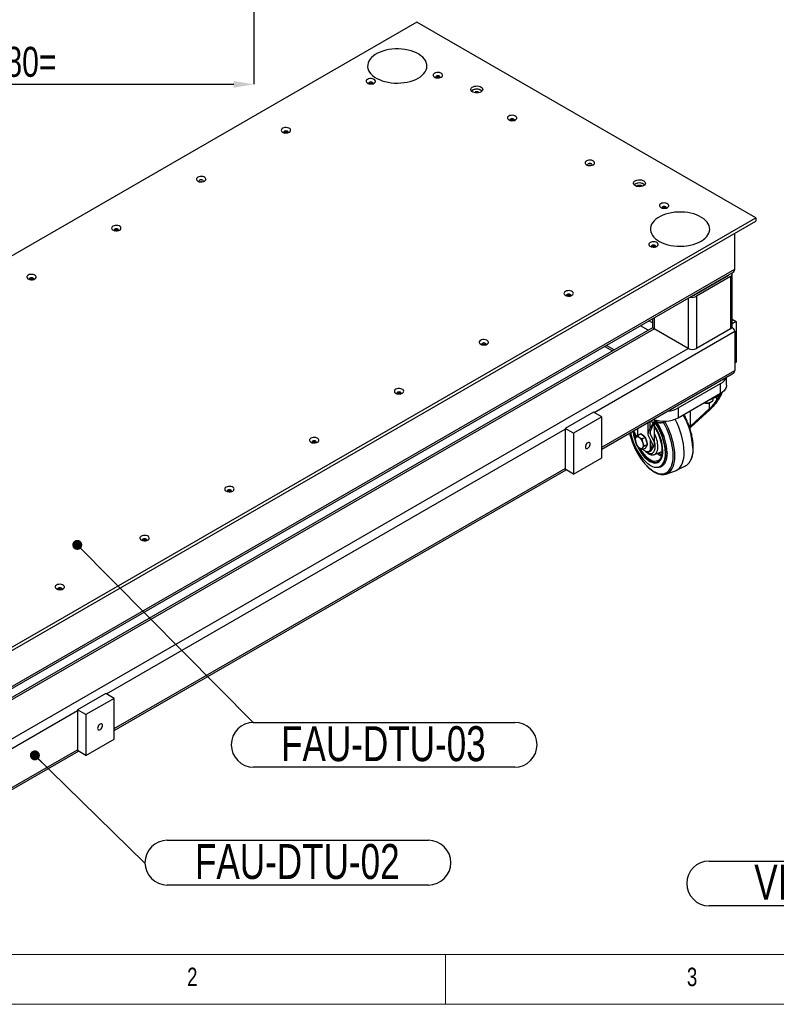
# Model space of a CAD drawing. Header units: millimetres. Extents: x 5 to 415, y 5 to 292.
# Tile 6 of 25: x 67 to 143, y 5 to 104. Entities that reach past the tile are written whole.
import ezdxf

# ---------------------------------------------------------------- set-up
doc = ezdxf.new("R2010")
doc.units = ezdxf.units.MM
doc.header["$PDSIZE"] = -1
doc.layers.add('COTES', color=1, linetype='Continuous')
doc.layers.add('NOTES', color=6, linetype='Continuous')
doc.layers.add('TRAIT-FORT', color=4, linetype='Continuous', lineweight=25)
doc.styles.add('SLDTEXTSTYLE0', font='TXT', dxfattribs={"width": 0.75})
doc.dimstyles.new('SLDDIMSTYLE0', dxfattribs={"dimtxt": 3, "dimasz": 2, "dimexe": 0, "dimexo": 0.0625, "dimgap": 0.75, "dimtad": 1, "dimdec": 0, "dimlfac": 10, "dimrnd": 1e-09, "dimzin": 12, "dimdsep": 46, "dimtxsty": 'SLDTEXTSTYLE0', "dimsah": 1, "dimcen": 0.09, "dimadec": 0, "dimazin": 3, "dimtfac": 1, "dimtdec": 0, "dimtofl": 0, "dimtmove": 0, "dimatfit": 3, "dimfxl": 1, "dimfrac": 2, "dimtolj": 1, "dimtzin": 12, "dimarcsym": 0})
doc.dimstyles.new('SLDDIMSTYLE4', dxfattribs={"dimtxt": 0.18, "dimasz": 1, "dimexe": 0, "dimexo": 0.0625, "dimgap": 0, "dimtad": 0, "dimtih": 1, "dimtoh": 1, "dimdec": 0, "dimrnd": 1e-09, "dimzin": 0, "dimdsep": 46, "dimtxsty": 'Standard', "dimblk1": 'DOT', "dimblk2": 'DOT', "dimsah": 1, "dimcen": 0.09, "dimadec": 0, "dimazin": 0, "dimtfac": 1, "dimtdec": 0, "dimtofl": 0, "dimtmove": 0, "dimatfit": 3, "dimldrblk": 'DOT', "dimfxl": 1, "dimfrac": 2, "dimtolj": 1, "dimtzin": 0, "dimarcsym": 0})

# ---------------------------------------------------------------- blocks, each defined once
blk = doc.blocks.new('_D_1')
at = {"layer": 'COTES', "color": 0, "lineweight": -2, "transparency": 16777216}
for p, q in [((42.826, 117.966), (42.826, 97.086)), ((90.826, 117.966), (90.826, 97.086)), ((44.826, 97.086), (88.826, 97.086))]:
    blk.add_line(p, q, dxfattribs=at)
at = {"layer": 'COTES', "color": 0, "transparency": 16777216}
for points in [[(44.826, 97.419), (44.826, 96.752), (42.826, 97.086)], [(88.826, 97.419), (88.826, 96.752), (90.826, 97.086)]]:
    blk.add_solid(points, dxfattribs=at)
at = {"layer": 'Defpoints', "color": 0, "transparency": 16777216}
for p in [(42.826, 118.028), (90.826, 118.028), (90.826, 97.086)]:
    blk.add_point(p, dxfattribs=at)
at = {"layer": 'COTES', "color": 0, "transparency": 16777216, "insert": (66.826, 100.836), "char_height": 3, "attachment_point": 2, "style": 'SLDTEXTSTYLE0'}
blk.add_mtext('\\A1;=480=', dxfattribs=at)
blk = doc.blocks.new('SW_NOTE_3')
at = {"layer": 'NOTES', "color": 0}
for p, q in [((0, 0.04), (26.12, 0.04)), ((26.12, -4.441), (0, -4.441))]:
    blk.add_line(p, q, dxfattribs=at)
for centre, start, end in [((0, -2.2), 90, 270), ((26.12, -2.2), 270, 90)]:
    blk.add_arc(centre, 2.24, start, end, dxfattribs=at)
at = {"layer": 'NOTES', "color": 0, "insert": (12.984, -0.338), "char_height": 3.5, "attachment_point": 2, "style": 'SLDTEXTSTYLE0'}
blk.add_mtext('FAU-DTU-03', dxfattribs=at)
blk = doc.blocks.new('_Dot')
at = {"color": 0, "linetype": 'ByBlock', "lineweight": -2}
blk.add_line((-0.5, 0), (-1, 0), dxfattribs=at)
at = {"color": 0, "linetype": 'ByBlock', "const_width": 0.5}
blk.add_lwpolyline([(-0.25, 0, 1), (0.25, 0, 1)], format="xyb", close=True, dxfattribs=at)
blk = doc.blocks.new('SW_NOTE_4')
at = {"layer": 'NOTES', "color": 0}
for p, q in [((2.24, 2.28), (28.361, 2.28)), ((28.361, -2.2), (2.24, -2.2))]:
    blk.add_line(p, q, dxfattribs=at)
for centre, start, end in [((2.24, 0.04), 90, 270), ((28.361, 0.04), 270, 90)]:
    blk.add_arc(centre, 2.24, start, end, dxfattribs=at)
at = {"layer": 'NOTES', "color": 0, "insert": (15.245, 1.913), "char_height": 3.5, "attachment_point": 2, "style": 'SLDTEXTSTYLE0'}
blk.add_mtext('FAU-DTU-02', dxfattribs=at)
blk = doc.blocks.new('SW_NOTE_7')
at = {"layer": 'NOTES', "color": 0}
for p, q in [((-36.339, 2.28), (-2.24, 2.28)), ((-2.24, -2.2), (-36.339, -2.2))]:
    blk.add_line(p, q, dxfattribs=at)
for centre, start, end in [((-36.339, 0.04), 90, 270), ((-2.24, 0.04), 270, 90)]:
    blk.add_arc(centre, 2.24, start, end, dxfattribs=at)
at = {"layer": 'NOTES', "color": 0, "insert": (-19.341, 1.911), "char_height": 3.5, "attachment_point": 2, "style": 'SLDTEXTSTYLE0'}
blk.add_mtext('VIS CHc M8x12', dxfattribs=at)

msp = doc.modelspace()

# ---------------------------------------------------------------- linework, layer by layer
at = {"lineweight": 18}
for p, q in [((10, 10), (410, 10)), ((110, 10), (110, 5)), ((5, 5), (415, 5))]:
    msp.add_line(p, q, dxfattribs=at)
at = {"layer": 'TRAIT-FORT', "lineweight": 25}
for p, q in [((107.135, 103.307), (24.404, 55.547)), ((141.076, 83.713), (107.135, 103.307)), ((58.345, 35.954), (141.076, 83.713)), ((58.345, 35.627), (141.076, 83.387)), ((141.076, 83.713), (141.076, 83.387)), ((138.955, 78.569), (138.955, 82.162)), ((59.052, 32.442), (138.955, 78.569)), ((59.052, 32.239), (138.706, 78.223)), ((138.318, 77.957), (134.924, 75.997)), ((138.318, 77.999), (138.318, 77.957)), ((138.706, 72.853), (138.706, 78.079)), ((138.531, 77.834), (135.136, 75.875)), ((138.531, 77.834), (138.531, 72.609)), ((134.924, 76.04), (134.924, 75.997)), ((134.288, 75.672), (134.288, 70.649)), ((135.136, 75.875), (135.136, 70.649)), ((130.718, 73.2), (130.362, 73.406)), ((130.718, 73.611), (130.718, 72.853)), ((130.894, 73.713), (130.894, 72.609)), ((138.706, 73.568), (139.096, 73.343)), ((139.096, 73.343), (138.706, 73.118)), ((139.096, 73.343), (139.096, 69.261)), ((130.718, 72.71), (63.046, 33.644)), ((63.046, 33.441), (130.894, 72.609)), ((124.883, 64.24), (138.955, 72.364)), ((130.294, 72.465), (129.513, 72.916)), ((134.288, 70.649), (130.894, 72.609)), ((138.531, 72.609), (135.136, 70.649)), ((138.706, 72.71), (138.668, 72.732)), ((138.955, 72.364), (138.955, 68.444)), ((63.046, 29.522), (134.288, 70.649)), ((125.943, 70.855), (126.723, 70.404)), ((126.899, 70.505), (126.118, 70.956)), ((139.096, 69.261), (138.955, 69.179)), ((125.661, 60.77), (138.955, 68.444)), ((125.661, 60.567), (138.706, 68.098)), ((133.298, 64.689), (137.541, 67.138)), ((137.541, 66.158), (137.541, 67.138)), ((138.126, 66.974), (138.126, 67.763)), ((133.298, 63.709), (137.541, 66.158)), ((137.075, 65.781), (137.455, 66.109)), ((137.528, 66.131), (137.12, 65.445)), ((137.348, 65.574), (137.656, 66.092)), ((137.668, 66.19), (137.528, 66.131)), ((137.549, 66.164), (137.554, 66.15)), ((137.554, 66.15), (137.641, 66.185)), ((137.641, 66.185), (137.614, 66.212)), ((137.641, 66.185), (137.668, 66.19)), ((136.375, 65.485), (137.075, 65.781)), ((136.409, 65.208), (136.409, 64.589)), ((136.804, 65.576), (136.804, 65.666)), ((137.12, 65.82), (137.12, 65.445)), ((124.813, 64.281), (121.984, 62.648)), ((125.661, 63.791), (124.813, 64.281)), ((133.298, 64.689), (133.298, 63.709)), ((136.409, 64.589), (134.527, 62.86)), ((134.527, 62.86), (134.527, 64.418)), ((134.546, 62.757), (136.494, 64.547)), ((125.661, 63.791), (122.833, 62.158)), ((125.661, 59.709), (125.661, 63.791)), ((130.257, 63.22), (130.257, 62.052)), ((130.489, 62.676), (130.489, 63.354)), ((130.797, 63.194), (130.489, 62.676)), ((130.55, 63.389), (130.797, 63.194)), ((130.664, 62.717), (131.073, 63.403)), ((130.892, 63.099), (130.892, 61.324)), ((130.918, 61.196), (130.918, 63.144)), ((131.073, 63.403), (130.933, 63.344)), ((130.933, 63.344), (130.977, 63.37)), ((130.996, 63.5), (130.977, 63.37)), ((130.977, 63.37), (131.098, 63.423)), ((131.086, 63.456), (131.112, 63.46)), ((131.098, 63.423), (131.086, 63.456)), ((76.093, 36.074), (121.984, 62.567)), ((122.833, 62.158), (121.984, 62.648)), ((121.984, 62.648), (121.984, 58.566)), ((122.833, 62.158), (122.833, 58.076)), ((129.226, 62.625), (129.226, 61.943)), ((130.494, 62.342), (130.494, 62.09)), ((130.892, 61.324), (130.494, 62.09)), ((129.222, 61.941), (129.563, 62.085)), ((129.568, 62.085), (129.228, 61.941)), ((130.006, 61.74), (129.568, 62.085)), ((129.666, 61.596), (130.006, 61.74)), ((130.011, 61.731), (129.671, 61.587)), ((130.23, 61.034), (130.011, 61.731)), ((130.284, 61.923), (130.696, 61.131)), ((130.525, 60.503), (130.525, 61.459)), ((131.387, 61.9), (131.316, 62.077)), ((128.766, 61.1), (128.818, 60.97)), ((129.201, 60.919), (129.216, 60.894)), ((129.671, 60.53), (130.011, 60.674)), ((129.89, 60.89), (130.23, 61.034)), ((130.23, 61.026), (129.89, 60.882)), ((130.011, 60.674), (130.23, 61.026)), ((130.343, 60.312), (130.504, 60.38)), ((130.494, 60.451), (130.656, 60.519)), ((130.494, 60.451), (130.525, 60.503)), ((130.656, 60.519), (130.687, 60.571)), ((130.922, 60.037), (131.683, 60.34)), ((131.679, 60.289), (131.615, 60.314)), ((122.833, 58.076), (125.661, 59.709)), ((131.272, 59.409), (131.243, 59.394)), ((76.871, 32.604), (121.984, 58.647)), ((76.871, 32.401), (122.089, 58.505)), ((122.833, 58.076), (121.984, 58.566)), ((131.415, 58.81), (131.449, 58.825)), ((132.117, 58.087), (133.035, 58.411)), ((133.137, 58.454), (134.01, 58.886)), ((134.035, 58.899), (134.01, 58.886)), ((76.022, 36.115), (73.194, 34.482)), ((76.871, 35.625), (74.042, 33.992)), ((76.871, 35.625), (76.022, 36.115)), ((76.871, 31.542), (76.871, 35.625)), ((59.052, 26.236), (73.194, 34.401)), ((74.042, 33.992), (73.194, 34.482)), ((73.194, 34.482), (73.194, 30.4)), ((74.042, 33.992), (74.042, 29.91)), ((74.042, 29.91), (76.871, 31.542)), ((59.052, 22.317), (73.194, 30.481)), ((59.052, 22.114), (73.299, 30.339)), ((74.042, 29.91), (73.194, 30.4))]:
    msp.add_line(p, q, dxfattribs=at)
at = {"layer": 'TRAIT-FORT', "lineweight": 25, "flags": 128}
for points in [[(107.289, 97.708), (107.507, 97.848), (107.697, 98.002), (107.857, 98.167), (107.984, 98.341), (108.077, 98.521), (108.135, 98.707), (108.158, 98.896), (108.144, 99.084), (108.095, 99.271), (108.01, 99.453), (107.892, 99.629), (107.74, 99.796), (107.557, 99.953), (107.346, 100.097), (107.109, 100.226), (106.848, 100.34), (106.567, 100.437), (106.269, 100.515), (105.959, 100.574), (105.639, 100.613), (105.313, 100.631), (104.986, 100.628), (104.662, 100.605), (104.344, 100.561), (104.036, 100.497), (103.743, 100.414), (103.466, 100.313), (103.211, 100.195), (102.98, 100.062), (102.776, 99.915), (102.601, 99.755), (102.457, 99.586), (102.347, 99.408), (102.271, 99.224), (102.23, 99.037), (102.226, 98.848), (102.257, 98.66), (102.324, 98.476), (102.426, 98.296), (102.562, 98.125), (102.729, 97.962), (102.926, 97.812), (103.151, 97.675), (103.4, 97.553), (103.672, 97.447), (103.961, 97.36), (104.266, 97.291), (104.582, 97.242), (104.905, 97.214), (105.232, 97.206), (105.558, 97.219), (105.879, 97.253), (106.193, 97.307), (106.494, 97.38), (106.779, 97.472), (107.045, 97.582), (107.289, 97.708)], [(102.206, 97.58), (102.126, 97.518), (102.08, 97.446), (102.07, 97.369), (102.098, 97.293), (102.163, 97.226), (102.257, 97.171), (102.375, 97.134), (102.505, 97.118), (102.639, 97.123), (102.764, 97.15), (102.871, 97.196), (102.951, 97.258), (102.998, 97.331), (103.008, 97.408), (102.979, 97.483), (102.915, 97.551), (102.82, 97.605), (102.703, 97.642), (102.572, 97.659), (102.439, 97.653), (102.314, 97.626), (102.206, 97.58)], [(108.924, 98.192), (108.844, 98.131), (108.797, 98.058), (108.788, 97.981), (108.816, 97.906), (108.88, 97.838), (108.975, 97.783), (109.092, 97.746), (109.223, 97.73), (109.356, 97.735), (109.482, 97.762), (109.589, 97.809), (109.669, 97.87), (109.716, 97.943), (109.725, 98.02), (109.697, 98.095), (109.633, 98.163), (109.538, 98.218), (109.421, 98.255), (109.29, 98.271), (109.156, 98.266), (109.031, 98.239), (108.924, 98.192)], [(109.097, 97.892), (109.048, 97.85), (109.031, 97.8), (109.048, 97.751), (109.097, 97.709)], [(109.415, 97.709), (109.464, 97.751), (109.481, 97.8), (109.464, 97.85), (109.415, 97.892), (109.342, 97.92), (109.256, 97.93), (109.17, 97.92), (109.097, 97.892)], [(102.38, 97.28), (102.331, 97.238), (102.314, 97.188), (102.331, 97.138), (102.38, 97.096)], [(102.698, 97.096), (102.747, 97.138), (102.764, 97.188), (102.747, 97.238), (102.698, 97.28), (102.625, 97.308), (102.539, 97.318), (102.453, 97.308), (102.38, 97.28)], [(113.57, 96.327), (113.451, 96.274), (113.313, 96.239), (113.164, 96.226), (113.015, 96.234), (112.873, 96.263), (112.749, 96.312), (112.649, 96.377), (112.581, 96.454), (112.548, 96.539), (112.553, 96.626), (112.595, 96.709), (112.671, 96.784), (112.778, 96.845), (112.907, 96.89), (113.052, 96.914), (113.202, 96.917), (113.349, 96.898), (113.483, 96.858), (113.596, 96.801), (113.68, 96.729), (113.731, 96.647), (113.745, 96.561), (113.722, 96.475), (113.662, 96.395), (113.57, 96.327)], [(112.721, 96.49), (112.629, 96.422), (112.616, 96.409)], [(116.349, 93.906), (116.268, 93.844), (116.222, 93.772), (116.212, 93.695), (116.241, 93.62), (116.305, 93.552), (116.399, 93.497), (116.517, 93.46), (116.647, 93.444), (116.781, 93.449), (116.906, 93.476), (117.013, 93.523), (117.093, 93.584), (117.14, 93.657), (117.15, 93.734), (117.121, 93.809), (117.057, 93.877), (116.963, 93.932), (116.845, 93.969), (116.715, 93.985), (116.581, 93.98), (116.456, 93.953), (116.349, 93.906)], [(116.84, 93.422), (116.889, 93.465), (116.906, 93.514), (116.889, 93.564), (116.84, 93.606), (116.767, 93.634), (116.681, 93.644), (116.595, 93.634), (116.522, 93.606)], [(93.721, 92.682), (93.641, 92.62), (93.594, 92.547), (93.585, 92.47), (93.613, 92.395), (93.677, 92.327), (93.772, 92.273), (93.889, 92.236), (94.02, 92.219), (94.153, 92.225), (94.279, 92.252), (94.386, 92.298), (94.466, 92.36), (94.513, 92.432), (94.522, 92.509), (94.494, 92.585), (94.43, 92.652), (94.335, 92.707), (94.218, 92.744), (94.087, 92.76), (93.954, 92.755), (93.828, 92.728), (93.721, 92.682)], [(116.522, 93.606), (116.473, 93.564), (116.456, 93.514), (116.473, 93.465), (116.522, 93.422)], [(93.894, 92.382), (93.846, 92.339), (93.829, 92.29), (93.846, 92.24), (93.894, 92.198)], [(94.213, 92.198), (94.261, 92.24), (94.279, 92.29), (94.261, 92.339), (94.213, 92.382), (94.14, 92.41), (94.054, 92.42), (93.967, 92.41), (93.894, 92.382)], [(124.127, 89.416), (124.047, 89.354), (124, 89.282), (123.99, 89.205), (124.019, 89.129), (124.083, 89.062), (124.177, 89.007), (124.295, 88.97), (124.426, 88.954), (124.559, 88.959), (124.684, 88.986), (124.791, 89.032), (124.872, 89.094), (124.918, 89.166), (124.928, 89.243), (124.9, 89.319), (124.835, 89.387), (124.741, 89.441), (124.623, 89.478), (124.493, 89.495), (124.359, 89.489), (124.234, 89.462), (124.127, 89.416)], [(124.3, 89.116), (124.251, 89.074), (124.234, 89.024), (124.251, 88.974), (124.3, 88.932)], [(124.684, 89.024), (124.667, 89.074), (124.618, 89.116), (124.545, 89.144), (124.459, 89.154), (124.373, 89.144), (124.3, 89.116)], [(124.406, 89.024), (124.459, 89.027), (124.512, 89.024)], [(85.236, 87.783), (85.156, 87.721), (85.109, 87.649), (85.099, 87.572), (85.128, 87.497), (85.192, 87.429), (85.287, 87.374), (85.404, 87.337), (85.535, 87.321), (85.668, 87.326), (85.794, 87.353), (85.901, 87.399), (85.981, 87.461), (86.028, 87.534), (86.037, 87.611), (86.009, 87.686), (85.945, 87.754), (85.85, 87.809), (85.733, 87.846), (85.602, 87.862), (85.468, 87.856), (85.343, 87.829), (85.236, 87.783)], [(85.409, 87.483), (85.36, 87.441), (85.343, 87.391), (85.36, 87.342), (85.409, 87.299)], [(85.793, 87.391), (85.776, 87.441), (85.727, 87.483), (85.654, 87.511), (85.568, 87.521), (85.482, 87.511), (85.409, 87.483)], [(85.532, 87.393), (85.568, 87.395), (85.605, 87.393)], [(129.833, 86.938), (129.714, 86.885), (129.576, 86.85), (129.428, 86.837), (129.278, 86.845), (129.137, 86.874), (129.012, 86.923), (128.913, 86.988), (128.844, 87.066), (128.812, 87.151), (128.816, 87.237), (128.858, 87.321), (128.935, 87.395), (129.041, 87.457), (129.171, 87.501), (129.315, 87.525), (129.465, 87.528), (129.612, 87.509), (129.746, 87.47), (129.859, 87.412), (129.943, 87.34), (129.994, 87.259), (130.009, 87.172), (129.985, 87.086), (129.925, 87.007), (129.833, 86.938)], [(128.985, 87.101), (128.892, 87.033), (128.88, 87.02)], [(131.551, 85.13), (131.471, 85.068), (131.425, 84.996), (131.415, 84.919), (131.443, 84.843), (131.508, 84.775), (131.602, 84.721), (131.72, 84.684), (131.85, 84.667), (131.984, 84.673), (132.109, 84.7), (132.216, 84.746), (132.296, 84.808), (132.343, 84.88), (132.353, 84.957), (132.324, 85.033), (132.26, 85.101), (132.165, 85.155), (132.048, 85.192), (131.917, 85.209), (131.784, 85.203), (131.659, 85.176), (131.551, 85.13)], [(131.725, 84.83), (131.676, 84.788), (131.659, 84.738), (131.676, 84.688), (131.725, 84.646)], [(132.043, 84.646), (132.092, 84.688), (132.109, 84.738), (132.092, 84.788), (132.043, 84.83), (131.97, 84.858), (131.884, 84.868), (131.798, 84.858), (131.725, 84.83)], [(135.577, 81.378), (135.795, 81.518), (135.985, 81.672), (136.144, 81.837), (136.271, 82.011), (136.365, 82.191), (136.423, 82.377), (136.445, 82.565), (136.432, 82.754), (136.383, 82.941), (136.298, 83.123), (136.179, 83.299), (136.027, 83.466), (135.845, 83.623), (135.634, 83.767), (135.396, 83.896), (135.135, 84.01), (134.855, 84.107), (134.557, 84.185), (134.246, 84.244), (133.926, 84.283), (133.601, 84.301), (133.274, 84.298), (132.949, 84.275), (132.631, 84.231), (132.324, 84.167), (132.03, 84.084), (131.754, 83.983), (131.499, 83.865), (131.267, 83.732), (131.063, 83.585), (130.888, 83.425), (130.744, 83.256), (130.634, 83.078), (130.558, 82.894), (130.518, 82.707), (130.513, 82.518), (130.545, 82.33), (130.612, 82.146), (130.714, 81.966), (130.849, 81.795), (131.017, 81.632), (131.214, 81.482), (131.438, 81.345), (131.688, 81.223), (131.959, 81.117), (132.249, 81.03), (132.553, 80.961), (132.869, 80.912), (133.192, 80.884), (133.519, 80.876), (133.845, 80.889), (134.167, 80.923), (134.48, 80.977), (134.782, 81.05), (135.067, 81.142), (135.333, 81.252), (135.577, 81.378)], [(76.751, 82.885), (76.67, 82.823), (76.624, 82.751), (76.614, 82.674), (76.643, 82.598), (76.707, 82.53), (76.801, 82.476), (76.919, 82.439), (77.049, 82.422), (77.183, 82.428), (77.308, 82.455), (77.415, 82.501), (77.496, 82.563), (77.542, 82.635), (77.552, 82.712), (77.523, 82.788), (77.459, 82.855), (77.365, 82.91), (77.247, 82.947), (77.117, 82.964), (76.983, 82.958), (76.858, 82.931), (76.751, 82.885)], [(76.924, 82.585), (76.875, 82.543), (76.858, 82.493), (76.875, 82.443), (76.924, 82.401)], [(77.242, 82.401), (77.291, 82.443), (77.308, 82.493), (77.291, 82.543), (77.242, 82.585), (77.169, 82.613), (77.083, 82.623), (76.997, 82.613), (76.924, 82.585)], [(130.491, 81.252), (130.411, 81.19), (130.364, 81.118), (130.354, 81.041), (130.383, 80.965), (130.447, 80.897), (130.541, 80.843), (130.659, 80.806), (130.79, 80.789), (130.923, 80.795), (131.048, 80.822), (131.155, 80.868), (131.236, 80.93), (131.282, 81.002), (131.292, 81.079), (131.263, 81.155), (131.199, 81.223), (131.105, 81.277), (130.987, 81.314), (130.857, 81.331), (130.723, 81.325), (130.598, 81.298), (130.491, 81.252)], [(130.664, 80.952), (130.615, 80.91), (130.598, 80.86), (130.615, 80.81), (130.664, 80.768)], [(130.982, 80.768), (131.031, 80.81), (131.048, 80.86), (131.031, 80.91), (130.982, 80.952), (130.909, 80.98), (130.823, 80.99), (130.737, 80.98), (130.664, 80.952)], [(68.265, 77.986), (68.185, 77.924), (68.138, 77.852), (68.129, 77.775), (68.157, 77.7), (68.221, 77.632), (68.316, 77.577), (68.433, 77.54), (68.564, 77.524), (68.698, 77.529), (68.823, 77.556), (68.93, 77.603), (69.01, 77.664), (69.057, 77.737), (69.067, 77.814), (69.038, 77.889), (68.974, 77.957), (68.879, 78.012), (68.762, 78.049), (68.631, 78.065), (68.498, 78.06), (68.372, 78.033), (68.265, 77.986)], [(68.439, 77.686), (68.39, 77.644), (68.373, 77.594), (68.39, 77.545), (68.439, 77.503)], [(68.757, 77.503), (68.806, 77.545), (68.823, 77.594), (68.806, 77.644), (68.757, 77.686), (68.684, 77.714), (68.598, 77.724), (68.512, 77.714), (68.439, 77.686)], [(122.005, 76.353), (121.925, 76.292), (121.879, 76.219), (121.869, 76.142), (121.897, 76.067), (121.962, 75.999), (122.056, 75.944), (122.174, 75.907), (122.304, 75.891), (122.438, 75.896), (122.563, 75.923), (122.67, 75.97), (122.75, 76.032), (122.797, 76.104), (122.807, 76.181), (122.778, 76.256), (122.714, 76.324), (122.619, 76.379), (122.502, 76.416), (122.371, 76.432), (122.238, 76.427), (122.113, 76.4), (122.005, 76.353)], [(122.179, 76.053), (122.13, 76.011), (122.113, 75.962), (122.13, 75.912), (122.179, 75.87)], [(122.497, 75.87), (122.546, 75.912), (122.563, 75.962), (122.546, 76.011), (122.497, 76.053), (122.424, 76.082), (122.338, 76.091), (122.252, 76.082), (122.179, 76.053)], [(113.52, 71.455), (113.44, 71.393), (113.393, 71.321), (113.384, 71.244), (113.412, 71.168), (113.476, 71.101), (113.571, 71.046), (113.688, 71.009), (113.819, 70.993), (113.952, 70.998), (114.078, 71.025), (114.185, 71.071), (114.265, 71.133), (114.312, 71.205), (114.321, 71.283), (114.293, 71.358), (114.229, 71.426), (114.134, 71.48), (114.017, 71.517), (113.886, 71.534), (113.753, 71.528), (113.627, 71.501), (113.52, 71.455)], [(113.693, 71.155), (113.645, 71.113), (113.628, 71.063), (113.645, 71.013), (113.693, 70.971)], [(114.012, 70.971), (114.06, 71.013), (114.078, 71.063), (114.06, 71.113), (114.012, 71.155), (113.939, 71.183), (113.853, 71.193), (113.766, 71.183), (113.693, 71.155)], [(105.035, 66.557), (104.955, 66.495), (104.908, 66.422), (104.898, 66.345), (104.927, 66.27), (104.991, 66.202), (105.086, 66.148), (105.203, 66.11), (105.334, 66.094), (105.467, 66.1), (105.593, 66.127), (105.7, 66.173), (105.78, 66.235), (105.827, 66.307), (105.836, 66.384), (105.808, 66.46), (105.744, 66.527), (105.649, 66.582), (105.532, 66.619), (105.401, 66.635), (105.267, 66.63), (105.142, 66.603), (105.035, 66.557)], [(105.208, 66.257), (105.159, 66.214), (105.142, 66.165), (105.159, 66.115), (105.208, 66.073)], [(105.526, 66.073), (105.575, 66.115), (105.592, 66.165), (105.575, 66.214), (105.526, 66.257), (105.453, 66.285), (105.367, 66.295), (105.281, 66.285), (105.208, 66.257)], [(138.126, 66.974), (138.121, 66.892), (138.081, 66.729), (138, 66.571), (137.882, 66.421), (137.727, 66.282), (137.541, 66.158)], [(135.925, 65.225), (135.954, 65.219), (136.102, 65.202), (136.253, 65.205), (136.399, 65.229), (136.531, 65.271), (136.643, 65.329), (136.728, 65.401), (136.783, 65.482), (136.803, 65.569), (136.804, 65.576)], [(132.786, 59.906), (132.776, 60.216), (132.744, 60.54), (132.692, 60.875), (132.619, 61.217), (132.527, 61.564), (132.416, 61.912), (132.288, 62.258), (132.143, 62.599), (131.983, 62.931), (131.809, 63.251), (131.805, 63.258)], [(132.962, 59.901), (132.952, 60.215), (132.92, 60.543), (132.868, 60.882), (132.796, 61.229), (132.704, 61.58), (132.593, 61.933), (132.464, 62.284), (132.319, 62.63), (132.159, 62.967), (131.985, 63.294), (131.965, 63.33)], [(128.429, 62.164), (128.472, 61.991), (128.574, 61.643), (128.694, 61.296), (128.831, 60.952), (128.983, 60.616), (129.15, 60.289), (129.33, 59.975), (129.521, 59.678), (129.722, 59.399), (129.93, 59.141), (130.143, 58.908), (130.36, 58.7), (130.579, 58.52), (130.797, 58.37), (131.012, 58.251), (131.223, 58.164), (131.428, 58.11), (131.624, 58.09), (131.809, 58.103), (131.983, 58.149), (132.143, 58.229), (132.288, 58.341), (132.416, 58.484), (132.527, 58.657), (132.619, 58.858), (132.692, 59.086), (132.744, 59.338), (132.776, 59.613), (132.786, 59.906)], [(128.546, 62.232), (128.568, 62.116), (128.639, 61.814), (128.729, 61.508), (128.837, 61.204), (128.961, 60.904), (129.1, 60.612), (129.253, 60.331), (129.417, 60.064), (129.591, 59.816), (129.773, 59.587), (129.96, 59.383), (130.151, 59.203), (130.343, 59.052), (130.534, 58.93), (130.721, 58.84), (130.903, 58.781), (131.077, 58.755), (131.241, 58.762), (131.394, 58.802), (131.533, 58.875), (131.658, 58.979), (131.765, 59.113), (131.855, 59.277), (131.926, 59.467), (131.977, 59.682), (132.008, 59.92), (132.019, 60.176)], [(128.767, 62.36), (128.807, 62.102), (128.869, 61.822), (128.951, 61.538), (129.05, 61.255), (129.167, 60.976), (129.298, 60.706), (129.443, 60.448), (129.6, 60.205), (129.765, 59.982), (129.937, 59.781), (130.113, 59.606), (130.292, 59.458), (130.469, 59.339), (130.644, 59.253), (130.813, 59.198), (130.974, 59.177), (131.125, 59.19), (131.263, 59.236), (131.388, 59.315), (131.496, 59.426), (131.587, 59.567), (131.659, 59.736), (131.711, 59.93), (131.742, 60.148), (131.753, 60.386)], [(96.55, 61.658), (96.469, 61.596), (96.423, 61.524), (96.413, 61.447), (96.442, 61.371), (96.506, 61.304), (96.6, 61.249), (96.718, 61.212), (96.848, 61.196), (96.982, 61.201), (97.107, 61.228), (97.214, 61.274), (97.294, 61.336), (97.341, 61.409), (97.351, 61.486), (97.322, 61.561), (97.258, 61.629), (97.164, 61.683), (97.046, 61.72), (96.916, 61.737), (96.782, 61.731), (96.657, 61.704), (96.55, 61.658)], [(96.723, 61.358), (96.674, 61.316), (96.657, 61.266), (96.674, 61.217), (96.723, 61.174)], [(97.041, 61.174), (97.09, 61.217), (97.107, 61.266), (97.09, 61.316), (97.041, 61.358), (96.968, 61.386), (96.882, 61.396), (96.796, 61.386), (96.723, 61.358)], [(124.247, 61.211), (124.169, 61.151), (124.099, 61.067), (124.046, 60.969), (124.014, 60.867), (124.007, 60.772), (124.027, 60.695), (124.07, 60.643), (124.133, 60.623), (124.207, 60.637), (124.287, 60.683), (124.361, 60.755), (124.424, 60.848), (124.467, 60.949), (124.487, 61.049), (124.48, 61.136), (124.448, 61.202), (124.395, 61.238), (124.325, 61.241), (124.247, 61.211)], [(129.016, 61.519), (129.026, 61.633), (129.057, 61.725), (129.106, 61.789), (129.171, 61.822), (129.248, 61.823), (129.333, 61.791), (129.422, 61.728), (129.51, 61.637), (129.592, 61.524), (129.663, 61.394), (129.72, 61.255), (129.76, 61.113), (129.781, 60.977), (129.781, 60.853), (129.76, 60.75), (129.72, 60.671), (129.663, 60.622), (129.592, 60.605), (129.51, 60.621), (129.422, 60.668), (129.333, 60.746), (129.248, 60.848), (129.171, 60.971), (129.106, 61.107), (129.057, 61.248), (129.026, 61.388), (129.016, 61.519)], [(131.243, 59.394), (131.219, 59.385), (131.08, 59.349), (130.93, 59.348), (130.769, 59.38), (130.602, 59.447), (130.43, 59.545), (130.255, 59.675), (130.082, 59.834), (129.912, 60.02), (129.748, 60.23), (129.592, 60.46), (129.496, 60.619)], [(130.494, 60.451), (130.424, 60.363), (130.336, 60.309), (130.234, 60.289), (130.121, 60.304), (130, 60.354), (129.876, 60.437), (129.751, 60.551), (129.742, 60.56)], [(130.504, 60.38), (130.585, 60.432), (130.656, 60.519)], [(130.929, 60.04), (131.014, 60.09), (131.103, 60.178), (131.174, 60.297), (131.225, 60.443), (131.257, 60.613), (131.267, 60.805)], [(132.175, 60.189), (132.164, 59.926), (132.133, 59.683), (132.08, 59.463), (132.007, 59.268), (131.915, 59.1), (131.805, 58.962), (131.678, 58.856), (131.535, 58.781), (131.379, 58.74), (131.21, 58.733), (131.1, 58.746)], [(131.449, 58.825), (131.568, 58.889), (131.692, 58.993), (131.8, 59.128), (131.89, 59.292), (131.961, 59.482), (132.012, 59.697), (132.043, 59.934), (132.053, 60.191)], [(133.035, 58.411), (133.1, 58.437), (133.258, 58.526), (133.401, 58.646), (133.528, 58.797), (133.637, 58.978), (133.728, 59.185), (133.8, 59.419), (133.851, 59.676), (133.882, 59.955), (133.892, 60.252)], [(134.754, 60.658), (134.743, 60.36), (134.712, 60.082), (134.659, 59.826), (134.587, 59.593), (134.495, 59.387), (134.384, 59.209), (134.256, 59.061), (134.111, 58.944), (134.035, 58.899)], [(132.117, 58.087), (132.159, 58.102), (132.319, 58.187), (132.464, 58.304), (132.593, 58.453), (132.704, 58.63), (132.796, 58.836), (132.868, 59.069), (132.92, 59.325), (132.952, 59.604), (132.962, 59.901)], [(88.064, 56.76), (87.984, 56.698), (87.937, 56.625), (87.928, 56.548), (87.956, 56.473), (88.02, 56.405), (88.115, 56.351), (88.232, 56.314), (88.363, 56.297), (88.497, 56.303), (88.622, 56.33), (88.729, 56.376), (88.809, 56.438), (88.856, 56.51), (88.866, 56.587), (88.837, 56.663), (88.773, 56.73), (88.678, 56.785), (88.561, 56.822), (88.43, 56.838), (88.297, 56.833), (88.171, 56.806), (88.064, 56.76)], [(88.238, 56.46), (88.189, 56.417), (88.172, 56.368), (88.189, 56.318), (88.238, 56.276)], [(88.556, 56.276), (88.605, 56.318), (88.622, 56.368), (88.605, 56.417), (88.556, 56.46), (88.483, 56.488), (88.397, 56.498), (88.311, 56.488), (88.238, 56.46)], [(79.579, 51.861), (79.499, 51.799), (79.452, 51.727), (79.443, 51.65), (79.471, 51.575), (79.535, 51.507), (79.63, 51.452), (79.747, 51.415), (79.878, 51.399), (80.011, 51.404), (80.137, 51.431), (80.244, 51.478), (80.324, 51.539), (80.371, 51.612), (80.38, 51.689), (80.352, 51.764), (80.288, 51.832), (80.193, 51.887), (80.076, 51.924), (79.945, 51.94), (79.812, 51.934), (79.686, 51.908), (79.579, 51.861)], [(79.752, 51.561), (79.704, 51.519), (79.686, 51.469), (79.704, 51.42), (79.752, 51.377)], [(80.071, 51.377), (80.119, 51.42), (80.136, 51.469), (80.119, 51.519), (80.071, 51.561), (79.998, 51.589), (79.911, 51.599), (79.825, 51.589), (79.752, 51.561)], [(71.094, 46.963), (71.014, 46.901), (70.967, 46.829), (70.957, 46.752), (70.986, 46.676), (71.05, 46.608), (71.144, 46.554), (71.262, 46.517), (71.393, 46.5), (71.526, 46.506), (71.651, 46.533), (71.758, 46.579), (71.839, 46.641), (71.885, 46.713), (71.895, 46.79), (71.867, 46.866), (71.802, 46.934), (71.708, 46.988), (71.59, 47.025), (71.46, 47.042), (71.326, 47.036), (71.201, 47.009), (71.094, 46.963)], [(71.267, 46.663), (71.218, 46.621), (71.201, 46.571), (71.218, 46.521), (71.267, 46.479)], [(71.651, 46.571), (71.634, 46.621), (71.585, 46.663), (71.512, 46.691), (71.426, 46.701), (71.34, 46.691), (71.267, 46.663)], [(75.457, 33.045), (75.379, 32.985), (75.309, 32.901), (75.255, 32.803), (75.224, 32.701), (75.217, 32.606), (75.236, 32.529), (75.28, 32.477), (75.342, 32.457), (75.417, 32.471), (75.496, 32.516), (75.571, 32.589), (75.634, 32.682), (75.677, 32.783), (75.696, 32.883), (75.69, 32.97), (75.658, 33.035), (75.604, 33.072), (75.535, 33.075), (75.457, 33.045)]]:
    msp.add_lwpolyline(points, dxfattribs=at)
at = {"layer": 'TRAIT-FORT', "lineweight": 25}
for centre, radius, start, end in [((109.256, 97.506), 0.303, 49.63302, 130.36698), ((102.539, 96.894), 0.303, 49.63302, 130.36698), ((113.145, 95.78), 0.822, 49.90349, 130.09651), ((113.138, 95.747), 0.852, 50.92161, 119.29271), ((113.145, 95.324), 1.023, 80.61967, 99.37819), ((116.681, 93.22), 0.303, 49.63302, 130.36698), ((94.054, 91.995), 0.303, 49.63302, 130.36698), ((129.409, 86.391), 0.822, 49.90349, 130.09651), ((129.401, 86.359), 0.852, 50.92161, 119.29271), ((129.409, 86.009), 0.951, 69.1091, 110.8909), ((131.884, 84.444), 0.303, 49.63303, 130.36697), ((77.083, 82.198), 0.303, 49.63302, 130.36698), ((130.823, 80.566), 0.303, 49.63302, 130.36698), ((138.246, 78.106), 0.166, 295.82949, 338.96429), ((138.441, 78.077), 0.259, 290.28053, 28.54908), ((68.598, 77.3), 0.303, 49.63302, 130.36698), ((122.338, 75.667), 0.303, 49.63302, 130.36698), ((134.728, 76.362), 0.415, 275.74532, 298.33347), ((134.711, 76.699), 0.928, 256.96969, 297.29911), ((131.018, 72.883), 0.302, 185.6948, 245.62534), ((138.406, 72.883), 0.302, 294.37466, 354.3052), ((113.853, 70.769), 0.303, 49.63302, 130.36698), ((134.712, 71.468), 0.922, 242.60967, 297.39033), ((137.056, 68.134), 1.108, 295.93745, 339.35694), ((105.367, 65.87), 0.303, 49.63302, 130.36698), ((137.563, 66.112), 0.0389, 102.93439, 151.58756), ((131.999, 67.077), 2.718, 275.26235, 298.53586), ((131.873, 66.483), 3.119, 250.31496, 297.18395), ((126.362, 59.951), 5.662, 2.27937, 35.4641), ((126.397, 59.966), 5.661, 2.2761, 35.71285), ((131.512, 64.198), 0.963, 240.96716, 301.17241), ((131.108, 63.384), 0.04, 113.83043, 151.27447), ((126.443, 59.98), 5.736, 2.08924, 35.33423), ((126.596, 60.01), 7.301, 1.90603, 29.07943), ((127.536, 60.414), 7.222, 1.93508, 29.78067), ((133.099, 62.869), 4.225, 187.96965, 196.12669), ((126.983, 60.207), 4.773, 2.15182, 34.46296), ((128.245, 60.711), 3.024, 1.78107, 27.85398), ((96.882, 60.972), 0.303, 49.63302, 130.36698), ((129.851, 61.585), 0.847, 179.71695, 180.28305), ((129.227, 61.733), 0.208, 89.81821, 91.26102), ((129.567, 61.877), 0.208, 89.81821, 91.26102), ((128.505, 60.859), 1.374, 32.00859, 32.41864), ((129.501, 61.467), 0.564, 30.88069, 72.58238), ((128.846, 61.003), 1.374, 32.00859, 32.41864), ((128.993, 61.047), 1.219, 2.21028, 32.62239), ((130.388, 61.612), 1.374, 212.00859, 212.41864), ((129.666, 60.738), 0.208, 269.81821, 271.26102), ((129.042, 60.886), 0.847, 359.71695, 0.28305), ((129.97, 61), 0.232, 301.69062, 354.49037), ((129.383, 61.03), 0.847, 359.71695, 0.28305), ((132.257, 61.373), 1.612, 229.29752, 246.71568), ((88.397, 56.073), 0.303, 49.63302, 130.36698), ((79.911, 51.175), 0.303, 49.63302, 130.36698), ((71.426, 46.251), 0.326, 59.66585, 120.33361)]:
    msp.add_arc(centre, radius, start, end, dxfattribs=at)
for centre, major_axis, ratio, start_param, end_param in [((138.106, 78.569), (0.849, 0), 0.577382, 5.480311, 6.283185), ((138.106, 78.569), (0.849, 0), 0.577382, 5.497706, 6.283185), ((138.106, 72.364), (0.849, 0), 0.577382, 0, 0.785479), ((138.106, 72.364), (0.849, 0), 0.577382, 0, 0.699663), ((138.106, 68.444), (0.849, 0), 0.577382, 5.497706, 6.283185), ((138.106, 68.444), (0.849, 0), 0.577382, 5.497706, 6.283185), ((137.253, 65.921), (0.426, 0.298), 0.310526, 5.680589, 5.973198), ((136.313, 65.104), (0.949, 1.007), 0.313421, 4.48665, 5.330431), ((136.38, 65.165), (1.139, 1.208), 0.313421, 4.48665, 5.330431), ((136.131, 65.137), (1.169, 0.549), 0.2888, 0.508768, 0.767598), ((131.2, 63.365), (0.426, 0.298), 0.310526, 2.246386, 2.538996), ((128.419, 61.187), (-0.546, 1.94), 0.431871, 4.921017, 5.264659), ((131.457, 63.085), (1.139, 1.208), 0.313421, 2.188839, 3.032619), ((131.471, 63.058), (0.949, 1.007), 0.313421, 2.188839, 3.032619), ((134.641, 62.242), (1.139, 1.208), 0.313421, 1.345058, 1.42597), ((134.641, 62.242), (0.949, 1.007), 0.313421, 1.345058, 1.430517), ((129.718, 60.162), (0.949, 1.007), 0.313421, 5.330431, 6.174212), ((129.718, 60.162), (1.139, 1.208), 0.313421, 5.330431, 6.174212)]:
    msp.add_ellipse(centre, major_axis=major_axis, ratio=ratio, start_param=start_param, end_param=end_param, dxfattribs=at)
for points, knots in [([(137.681, 66.18), (137.673, 66.197), (137.664, 66.217), (137.648, 66.233), (137.645, 66.235)], [0, 0, 0, 0, 0.824699, 1, 1, 1, 1]), ([(137.687, 66.165), (137.687, 66.172), (137.687, 66.185), (137.674, 66.188), (137.668, 66.19)], [0, 0, 0, 0, 0.579451, 1, 1, 1, 1]), ([(135.894, 65.207), (135.894, 65.207), (135.936, 65.193), (136.032, 65.18), (136.174, 65.171), (136.318, 65.184), (136.453, 65.215), (136.575, 65.264), (136.677, 65.329), (136.75, 65.406), (136.797, 65.493), (136.801, 65.553), (136.803, 65.584)], [0, 0, 0, 0, 0.000824, 0.11342, 0.225779, 0.338161, 0.450831, 0.564113, 0.678318, 0.793221, 0.894698, 1, 1, 1, 1]), ([(130.921, 63.518), (130.911, 63.491), (130.884, 63.414), (130.871, 63.334), (130.862, 63.282)], [0, 0, 0, 0, 0.355397, 1, 1, 1, 1]), ([(130.862, 63.282), (130.873, 63.294), (130.893, 63.314), (130.921, 63.336), (130.933, 63.344)], [0, 0, 0, 0, 0.57945, 1, 1, 1, 1]), ([(131.036, 63.343), (131.048, 63.335), (131.075, 63.315), (131.147, 63.281), (131.252, 63.244), (131.391, 63.218), (131.535, 63.211), (131.677, 63.224), (131.813, 63.254), (131.933, 63.304), (132.011, 63.348), (132.04, 63.379), (132.043, 63.383)], [0, 0, 0, 0, 0.0435305, 0.1096064, 0.2339721, 0.3580794, 0.4819261, 0.6057977, 0.7299863, 0.8548504, 0.9807314, 1, 1, 1, 1]), ([(134.214, 63.324), (134.175, 63.414), (134.116, 63.549), (134.016, 63.752), (133.94, 63.9), (133.882, 64.002), (133.863, 64.035)], [0, 0, 0, 0, 0.368472, 0.551156, 0.853815, 1, 1, 1, 1]), ([(134.037, 58.904), (134.052, 58.911), (134.124, 58.944), (134.235, 59.031), (134.366, 59.162), (134.478, 59.314), (134.575, 59.488), (134.655, 59.682), (134.719, 59.895), (134.766, 60.125), (134.797, 60.37), (134.811, 60.628), (134.808, 60.898), (134.79, 61.177), (134.756, 61.463), (134.707, 61.753), (134.646, 62.041), (134.573, 62.323), (134.498, 62.573), (134.423, 62.795), (134.343, 63.016), (134.279, 63.171), (134.242, 63.262)], [0, 0, 0, 0, 0.015505, 0.074071, 0.127954, 0.182393, 0.237241, 0.2923, 0.347412, 0.402474, 0.457407, 0.512195, 0.566804, 0.621181, 0.675225, 0.728744, 0.781334, 0.831979, 0.880603, 0.915365, 0.950801, 1, 1, 1, 1]), ([(128.782, 62.369), (128.783, 62.361), (128.792, 62.215), (128.843, 61.975), (128.923, 61.666), (128.981, 61.472), (129.027, 61.361), (129.041, 61.327)], [0, 0, 0, 0, 0.02351, 0.454273, 0.678873, 0.90352, 1, 1, 1, 1]), ([(128.799, 62.378), (128.8, 62.364), (128.809, 62.214), (128.86, 61.97), (128.94, 61.665), (128.988, 61.498), (129.023, 61.411), (129.027, 61.402)], [0, 0, 0, 0, 0.0463501, 0.4995256, 0.7358614, 0.9721474, 1, 1, 1, 1]), ([(131.719, 60.403), (131.714, 60.532), (131.704, 60.796), (131.636, 61.165), (131.555, 61.475), (131.454, 61.796), (131.293, 62.197), (131.094, 62.572), (130.965, 62.787), (130.919, 62.852), (130.918, 62.852)], [0, 0, 0, 0, 0.1672784, 0.3445767, 0.4370202, 0.5294831, 0.7180713, 0.9066595, 0.9991031, 1, 1, 1, 1]), ([(131.316, 62.077), (131.302, 62.112), (131.225, 62.306), (131.09, 62.561), (130.959, 62.753), (130.918, 62.812)], [0, 0, 0, 0, 0.135639, 0.731694, 1, 1, 1, 1]), ([(130.918, 62.803), (130.956, 62.745), (131.027, 62.634), (131.118, 62.473), (131.199, 62.317), (131.268, 62.174), (131.31, 62.075), (131.329, 62.031)], [0, 0, 0, 0, 0.244286, 0.462502, 0.636621, 0.839925, 1, 1, 1, 1]), ([(129.003, 61.589), (129.009, 61.615), (129.021, 61.666), (129.082, 61.78), (129.168, 61.879), (129.222, 61.941)], [0, 0, 0, 0, 0.268143, 0.542157, 1, 1, 1, 1]), ([(129.228, 61.941), (129.253, 61.905), (129.304, 61.833), (129.439, 61.709), (129.578, 61.639), (129.666, 61.596)], [0, 0, 0, 0, 0.2681431, 0.5421571, 1, 1, 1, 1]), ([(129.671, 61.587), (129.677, 61.521), (129.689, 61.385), (129.75, 61.142), (129.836, 60.987), (129.89, 60.89)], [0, 0, 0, 0, 0.268143, 0.542157, 1, 1, 1, 1]), ([(130.991, 60.831), (130.987, 60.907), (130.981, 61.063), (130.952, 61.246), (130.922, 61.349), (130.918, 61.361)], [0, 0, 0, 0, 0.452411, 0.931922, 1, 1, 1, 1]), ([(131.329, 62.031), (131.365, 61.943), (131.415, 61.82), (131.478, 61.636), (131.526, 61.48), (131.575, 61.297), (131.617, 61.107), (131.651, 60.914), (131.674, 60.722), (131.686, 60.535), (131.686, 60.355), (131.674, 60.186), (131.65, 60.029), (131.616, 59.886), (131.57, 59.758), (131.514, 59.645), (131.447, 59.549), (131.368, 59.47), (131.3, 59.419), (131.256, 59.403), (131.245, 59.399)], [0, 0, 0, 0, 0.075318, 0.105494, 0.15539, 0.206741, 0.261339, 0.317738, 0.375336, 0.433658, 0.492376, 0.551271, 0.61022, 0.669213, 0.728379, 0.788018, 0.848768, 0.911759, 0.978833, 1, 1, 1, 1]), ([(131.701, 60.417), (131.696, 60.544), (131.686, 60.806), (131.619, 61.17), (131.538, 61.476), (131.472, 61.698), (131.413, 61.837), (131.387, 61.9)], [0, 0, 0, 0, 0.276622, 0.569814, 0.722717, 0.875587, 1, 1, 1, 1]), ([(128.818, 60.97), (128.867, 60.859), (128.935, 60.704), (129.044, 60.48), (129.141, 60.293), (129.262, 60.077), (129.395, 59.858), (129.539, 59.638), (129.693, 59.424), (129.854, 59.217), (130.022, 59.021), (130.195, 58.839), (130.372, 58.671), (130.551, 58.521), (130.732, 58.388), (130.913, 58.274), (131.095, 58.18), (131.276, 58.107), (131.455, 58.056), (131.632, 58.027), (131.807, 58.023), (131.967, 58.04), (132.065, 58.072), (132.108, 58.086)], [0, 0, 0, 0, 0.060654, 0.085013, 0.12537, 0.167055, 0.211552, 0.257735, 0.305149, 0.353435, 0.402344, 0.451696, 0.501366, 0.551267, 0.601346, 0.651577, 0.701955, 0.752479, 0.803183, 0.854143, 0.90551, 0.957579, 1, 1, 1, 1]), ([(129.666, 60.53), (129.614, 60.555), (129.509, 60.605), (129.385, 60.691), (129.292, 60.783), (129.249, 60.845), (129.228, 60.876)], [0, 0, 0, 0, 0.267898, 0.541662, 0.768854, 1, 1, 1, 1]), ([(129.239, 60.86), (129.3, 60.737), (129.399, 60.538), (129.557, 60.289), (129.735, 60.036), (129.963, 59.766), (130.239, 59.513), (130.515, 59.33), (130.743, 59.241), (130.921, 59.212), (131.095, 59.216), (131.293, 59.282), (131.454, 59.429), (131.555, 59.589), (131.636, 59.771), (131.704, 60.033), (131.714, 60.282), (131.719, 60.403)], [0, 0, 0, 0, 0.071613, 0.115275, 0.158946, 0.242686, 0.321694, 0.400701, 0.484441, 0.528103, 0.571775, 0.660847, 0.749919, 0.793581, 0.837253, 0.920993, 1, 1, 1, 1]), ([(129.296, 60.783), (129.343, 60.691), (129.463, 60.45), (129.695, 60.112), (129.966, 59.788), (130.239, 59.538), (130.512, 59.358), (130.737, 59.27), (130.913, 59.242), (131.084, 59.245), (131.28, 59.31), (131.47, 59.483), (131.605, 59.739), (131.686, 60.052), (131.696, 60.298), (131.701, 60.417)], [0, 0, 0, 0, 0.055471, 0.14423, 0.229447, 0.309847, 0.390248, 0.475464, 0.519906, 0.564338, 0.654981, 0.745624, 0.834383, 0.919599, 1, 1, 1, 1]), ([(129.89, 60.882), (129.857, 60.845), (129.792, 60.772), (129.703, 60.646), (129.683, 60.575), (129.671, 60.53)], [0, 0, 0, 0, 0.268143, 0.542157, 1, 1, 1, 1]), ([(129.994, 60.372), (130.009, 60.356), (130.061, 60.301), (130.152, 60.224), (130.268, 60.14), (130.388, 60.074), (130.51, 60.026), (130.634, 59.999), (130.757, 59.996), (130.859, 60.011), (130.913, 60.037), (130.93, 60.045)], [0, 0, 0, 0, 0.05318, 0.17743, 0.303195, 0.430208, 0.557754, 0.685155, 0.812229, 0.940444, 1, 1, 1, 1]), ([(130.136, 60.3), (130.183, 60.267), (130.287, 60.193), (130.444, 60.135), (130.6, 60.123), (130.74, 60.17), (130.853, 60.273), (130.934, 60.426), (130.982, 60.612), (130.988, 60.759), (130.991, 60.831)], [0, 0, 0, 0, 0.1045193, 0.2296916, 0.3600677, 0.4932106, 0.6263535, 0.7567296, 0.8819018, 1, 1, 1, 1]), ([(131.352, 60.209), (131.424, 60.154), (131.526, 60.078), (131.622, 60.044), (131.649, 60.035)], [0, 0, 0, 0, 0.713642, 1, 1, 1, 1])]:
    msp.add_open_spline(points, degree=3, knots=knots, dxfattribs=at)

# ---------------------------------------------------------------- block references
at = {"layer": 'NOTES'}
for name, p in [('SW_NOTE_3', (90.82, 33.176)), ('SW_NOTE_4', (79.945, 19.133)), ('SW_NOTE_7', (172.732, 17.056))]:
    msp.add_blockref(name, p, dxfattribs=at)

# ---------------------------------------------------------------- texts
at = {"layer": 'NOTES', "char_height": 1.852, "attachment_point": 1, "style": 'SLDTEXTSTYLE0'}
for s, insert in [('2', (84.167, 8.668)), ('3', (134.167, 8.668))]:
    msp.add_mtext(s, dxfattribs=dict(at, insert=insert))

# ---------------------------------------------------------------- dimensions: what is measured, and where the dimension line sits
at = {"layer": 'COTES'}
dim = msp.add_linear_dim(base=(90.826, 97.086), p1=(42.826, 118.028), p2=(90.826, 118.028), text='=<>=', dimstyle='SLDDIMSTYLE0', dxfattribs=at)
dim.commit()
dim.dimension.update_dxf_attribs({"geometry": '_D_1', "text_midpoint": (66.826, 97.086), "dimtype": 160})

# ---------------------------------------------------------------- leaders
at = {"layer": 'NOTES'}
for points in [[(73.177, 50.984), (90.82, 33.176)], [(68.937, 29.915), (79.945, 19.133)]]:
    msp.add_leader(points, dimstyle='SLDDIMSTYLE4', dxfattribs=at)

doc.saveas('drawing.dxf')
